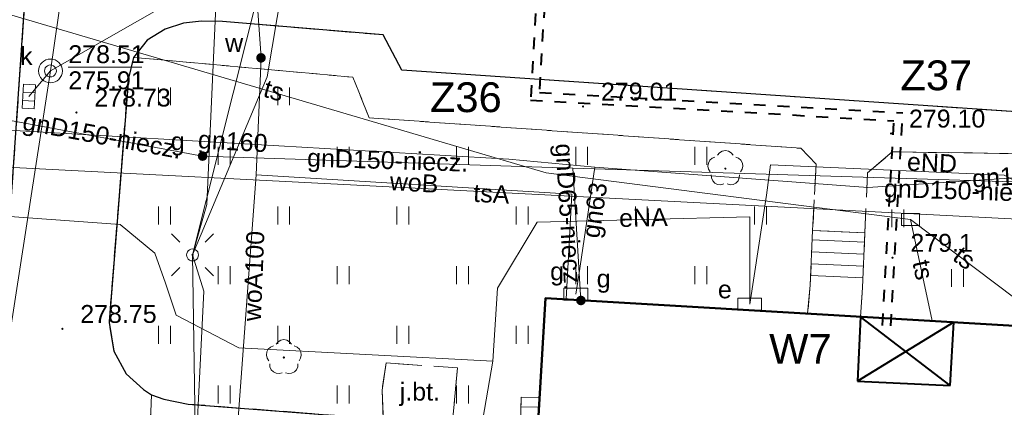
# Model space of a CAD drawing. Extents: x 0 to 6568752, y 0 to 5584302.
# Tile 42 of 74: x 6568524 to 6568565, y 5583961 to 5583977. Entities that reach past the tile are written whole.
import ezdxf
from ezdxf.enums import TextEntityAlignment as Align

# ---------------------------------------------------------------- set-up
doc = ezdxf.new("R2010")
doc.units = 0
doc.header["$PDSIZE"] = 0.75
for name, pattern in [('DUL', [1, 0.5, -0.5]), ('GAK', [3.5, 2, -0.7, 0.1, -0.7]), ('PRZER2-1', [1.5, 1, -0.5]), ('PRZER3-1', [2, 1.5, -0.5])]:
    doc.linetypes.add(name, pattern=pattern)
doc.layers.get('0').update_dxf_attribs({"linetype": 'CONTINUOUS'})
doc.layers.get('Defpoints').update_dxf_attribs({"linetype": 'CONTINUOUS'})
for name, color, linetype, lineweight in [('alarm', 51, 'CONTINUOUS', 50), ('EGBS', 7, 'CONTINUOUS', 18), ('EGBU', 7, 'CONTINUOUS', 50), ('GUPPRZ_O', 7, 'CONTINUOUS', 18), ('OTKC', 7, 'CONTINUOUS', 18), ('OTKJ', 7, 'CONTINUOUS', 18), ('OTKJ_O', 7, 'CONTINUOUS', 18), ('OTKK', 7, 'CONTINUOUS', 25), ('OTRN', 7, 'CONTINUOUS', 13), ('OTRN_O', 7, 'CONTINUOUS', 13), ('OTRS', 7, 'CONTINUOUS', 13), ('OTRS_O', 7, 'CONTINUOUS', 13), ('OTZT', 7, 'CONTINUOUS', 18), ('ramka sekcji', 7, 'CONTINUOUS', 18), ('siec', 7, 'GAK', 70), ('SUEO', 7, 'CONTINUOUS', 18), ('SUPK', 7, 'CONTINUOUS', 18), ('SUPW', 7, 'CONTINUOUS', 18), ('SUPW_O', 7, 'CONTINUOUS', 18)]:
    doc.layers.add(name, color=color, linetype=linetype, lineweight=lineweight)
for name, color, linetype, lineweight, true_color in [('OTZL', 7, 'CONTINUOUS', 18, 0x008000), ('SUEP', 1, 'CONTINUOUS', 18, 0xff0000), ('SUEP_O', 1, 'CONTINUOUS', 18, 0xff0000), ('SUES', 1, 'CONTINUOUS', 18, 0xff0000), ('SUES_O', 1, 'CONTINUOUS', 18, 0xff0000), ('SUGP', 7, 'CONTINUOUS', 18, 0xbfbf00), ('SUGP_O', 7, 'CONTINUOUS', 18, 0xbfbf00), ('SUGS', 7, 'CONTINUOUS', 18, 0xbfbf00), ('SUGS_O', 7, 'CONTINUOUS', 18, 0xbfbf00), ('SUGU', 7, 'CONTINUOUS', 18, 0xbfbf00), ('SUGU_O', 7, 'CONTINUOUS', 18, 0xbfbf00), ('SUGW', 7, 'CONTINUOUS', 18, 0xbfbf00), ('SUGW_O', 7, 'CONTINUOUS', 18, 0xbfbf00), ('SUKK', 7, 'CONTINUOUS', 18, 0x803300), ('SUKP', 7, 'CONTINUOUS', 18, 0x803300), ('SUTP', 7, 'CONTINUOUS', 18, 0xff9100), ('SUTP_O', 7, 'CONTINUOUS', 18, 0xff9100), ('SUWP', 5, 'CONTINUOUS', 18, 0x0000ff), ('SUWP_O', 5, 'CONTINUOUS', 18, 0x0000ff), ('SUWW', 5, 'CONTINUOUS', 18, 0x0000ff), ('SUWW_O', 5, 'CONTINUOUS', 18, 0x0000ff)]:
    doc.layers.add(name, color=color, linetype=linetype, lineweight=lineweight, true_color=true_color)
doc.styles.add('Arial', font='arial.ttf')
doc.styles.add('GEO-INFO', font='arial.ttf')
doc.dimstyles.get("Standard").update_dxf_attribs({"dimtxt": 0.18, "dimasz": 0.18, "dimexe": 0.18, "dimexo": 0.0625, "dimgap": 0.09, "dimtad": 0, "dimtih": 1, "dimtoh": 1, "dimdec": 4, "dimzin": 0, "dimdsep": 46, "dimtxsty": 'Standard', "dimcen": 0.09, "dimadec": 0, "dimazin": 0, "dimtfac": 1, "dimtdec": 4, "dimtofl": 0, "dimtmove": 0, "dimatfit": 3, "dimfxl": 0, "dimtolj": 1, "dimtzin": 0, "dimarcsym": 0})

# ---------------------------------------------------------------- blocks, each defined once
blk = doc.blocks.new('D_GSPRDL1')
blk.add_hatch(color=0).paths.add_polyline_path([(0, -0.045), (0.013906, -0.042798), (0.02645, -0.036406), (0.036406, -0.02645), (0.042798, -0.013906), (0.045, 0), (0.042798, 0.013906), (0.036406, 0.02645), (0.02645, 0.036406), (0.013906, 0.042798), (0, 0.045), (-0.013906, 0.042798), (-0.02645, 0.036406), (-0.036406, 0.02645), (-0.042798, 0.013906), (-0.045, 0), (-0.042798, -0.013906), (-0.036406, -0.02645), (-0.02645, -0.036406), (-0.013906, -0.042798)])
at = {"color": 0}
for points in [[(-0.635969, -0.134326), (-0.70458, -0.024001), (-0.731429, 0.103115), (-0.713292, 0.231763), (-0.652348, 0.346501), (-0.55591, 0.433559), (-0.435555, 0.482485)], [(-0.324277, 0.563333), (-0.240553, 0.662679), (-0.127956, 0.727494), (0, 0.75), (0.127956, 0.727494), (0.240553, 0.662679), (0.324277, 0.563333)], [(0.435555, 0.482485), (0.55591, 0.433559), (0.652348, 0.346501), (0.713292, 0.231763), (0.731429, 0.103115), (0.70458, -0.024001), (0.635969, -0.134326)], [(-0.068773, -0.646351), (-0.194901, -0.677512), (-0.324092, -0.663766), (-0.440839, -0.606763), (-0.531129, -0.513345), (-0.584125, -0.394725), (-0.593465, -0.265141)], [(0.593465, -0.265141), (0.584125, -0.394725), (0.531129, -0.513345), (0.440839, -0.606763), (0.324092, -0.663766), (0.194901, -0.677512), (0.068773, -0.646351)]]:
    blk.add_lwpolyline(points, dxfattribs=at)
blk = doc.blocks.new('D_GSPWPS1')
blk.add_hatch(color=0).paths.add_polyline_path([(-0.045, 0), (-0.043467, -0.011647), (-0.038971, -0.0225), (-0.03182, -0.03182), (-0.0225, -0.038971), (-0.011647, -0.043467), (0, -0.045), (0.011647, -0.043467), (0.0225, -0.038971), (0.03182, -0.03182), (0.038971, -0.0225), (0.043467, -0.011647), (0.045, 0), (0.043467, 0.011647), (0.038971, 0.0225), (0.03182, 0.03182), (0.0225, 0.038971), (0.011647, 0.043467), (0, 0.045), (-0.011647, 0.043467), (-0.0225, 0.038971), (-0.03182, 0.03182), (-0.038971, 0.0225), (-0.043467, 0.011647)])
blk = doc.blocks.new('D_GSPWPN1')
blk.add_hatch(color=0).paths.add_polyline_path([(-0.045, 0), (-0.043467, -0.011647), (-0.038971, -0.0225), (-0.03182, -0.03182), (-0.0225, -0.038971), (-0.011647, -0.043467), (0, -0.045), (0.011647, -0.043467), (0.0225, -0.038971), (0.03182, -0.03182), (0.038971, -0.0225), (0.043467, -0.011647), (0.045, 0), (0.043467, 0.011647), (0.038971, 0.0225), (0.03182, 0.03182), (0.0225, 0.038971), (0.011647, 0.043467), (0, 0.045), (-0.011647, 0.043467), (-0.0225, 0.038971), (-0.03182, 0.03182), (-0.038971, 0.0225), (-0.043467, 0.011647)])
blk = doc.blocks.new('D_GUPIKP1_3')
at = {"color": 0}
blk.add_lwpolyline([(0.375, -0.25), (-0.375, -0.25), (-0.375, 0.25), (0.375, 0.25)], close=True, dxfattribs=at)
blk = doc.blocks.new('D_GUPWZA1')
blk.add_hatch(color=0).paths.add_polyline_path([(-0.2, 0), (-0.193185, -0.051764), (-0.173205, -0.1), (-0.141421, -0.141421), (-0.1, -0.173205), (-0.051764, -0.193185), (0, -0.2), (0.051764, -0.193185), (0.1, -0.173205), (0.141421, -0.141421), (0.173205, -0.1), (0.193185, -0.051764), (0.2, 0), (0.193185, 0.051764), (0.173205, 0.1), (0.141421, 0.141421), (0.1, 0.173205), (0.051764, 0.193185), (0, 0.2), (-0.051764, 0.193185), (-0.1, 0.173205), (-0.141421, 0.141421), (-0.173205, 0.1), (-0.193185, 0.051764)])
blk = doc.blocks.new('D_GUPESE1')
at = {"color": 0}
blk.add_lwpolyline([(-0.5, -0.25), (-0.5, 0.25), (0.5, 0.25), (0.5, -0.25)], close=True, dxfattribs=at)
blk = doc.blocks.new('D_GUPIWZ1_1')
at = {"color": 0}
blk.add_lwpolyline([(0, 0.25), (0.064705, 0.241481), (0.125, 0.216506), (0.176777, 0.176777), (0.216506, 0.125), (0.241481, 0.064705), (0.25, 0), (0.241481, -0.064705), (0.216506, -0.125), (0.176777, -0.176777), (0.125, -0.216506), (0.064705, -0.241481), (0, -0.25), (-0.064705, -0.241481), (-0.125, -0.216506), (-0.176777, -0.176777), (-0.216506, -0.125), (-0.241481, -0.064705), (-0.25, 0), (-0.241481, 0.064705), (-0.216506, 0.125), (-0.176777, 0.176777), (-0.125, 0.216506), (-0.064705, 0.241481)], close=True, dxfattribs=at)
blk = doc.blocks.new('D_GUPKKS1')
at = {"color": 0}
blk.add_lwpolyline([(0.5, -0.25), (-0.5, -0.25), (-0.5, 0.25), (0.5, 0.25)], close=True, dxfattribs=at)
for points in [[(-0.175, -0.25), (-0.175, 0.25)], [(0.175, -0.25), (0.175, 0.25)]]:
    blk.add_lwpolyline(points, dxfattribs=at)
blk = doc.blocks.new('D_GUPGSG1')
at = {"color": 0}
blk.add_lwpolyline([(-0.5, -0.25), (-0.5, 0.25), (0.5, 0.25), (0.5, -0.25)], close=True, dxfattribs=at)
blk = doc.blocks.new('D_GUPGZA1')
blk.add_hatch(color=0).paths.add_polyline_path([(-0.2, 0), (-0.193185, -0.051764), (-0.173205, -0.1), (-0.141421, -0.141421), (-0.1, -0.173205), (-0.051764, -0.193185), (0, -0.2), (0.051764, -0.193185), (0.1, -0.173205), (0.141421, -0.141421), (0.173205, -0.1), (0.193185, -0.051764), (0.2, 0), (0.193185, 0.051764), (0.173205, 0.1), (0.141421, 0.141421), (0.1, 0.173205), (0.051764, 0.193185), (0, 0.2), (-0.051764, 0.193185), (-0.1, 0.173205), (-0.141421, 0.141421), (-0.173205, 0.1), (-0.193185, 0.051764)])
blk = doc.blocks.new('D_GUPGUT1')
blk.add_hatch(color=0).paths.add_polyline_path([(-0.2, 0), (-0.193185, -0.051764), (-0.173205, -0.1), (-0.141421, -0.141421), (-0.1, -0.173205), (-0.051764, -0.193185), (0, -0.2), (0.051764, -0.193185), (0.1, -0.173205), (0.141421, -0.141421), (0.173205, -0.1), (0.193185, -0.051764), (0.2, 0), (0.193185, 0.051764), (0.173205, 0.1), (0.141421, 0.141421), (0.1, 0.173205), (0.051764, 0.193185), (0, 0.2), (-0.051764, 0.193185), (-0.1, 0.173205), (-0.141421, 0.141421), (-0.173205, 0.1), (-0.193185, 0.051764)])
blk = doc.blocks.new('D_GUPELA2')
blk.add_hatch(color=0).paths.add_polyline_path([(-0.001087, 0.044987), (0.011881, 0.043403), (0.021281, 0.03965), (0.030065, 0.033482), (0.038133, 0.023893), (0.043117, 0.012881), (0.044986, 0.001113), (0.044323, -0.007777), (0.040557, -0.019497), (0.033417, -0.030138), (0.024849, -0.037517), (0.013788, -0.042836), (0.002013, -0.044955), (-0.00982, -0.043916), (-0.020466, -0.040077), (-0.029541, -0.033946), (-0.036867, -0.025804), (-0.04187, -0.01649), (-0.04461, -0.005909), (-0.044532, 0.006476), (-0.041285, 0.017903), (-0.034764, 0.028574), (-0.024479, 0.03776), (-0.013449, 0.042943)])
at = {"color": 0}
for points in [[(-0.883883, 0.883883), (-0.53033, 0.53033)], [(0.883883, 0.883883), (0.53033, 0.53033)], [(-0.883883, -0.883883), (-0.53033, -0.53033)], [(0.883883, -0.883883), (0.53033, -0.53033)]]:
    blk.add_lwpolyline(points, dxfattribs=at)
blk = doc.blocks.new('D_GUPELA1')
at = {"color": 0}
blk.add_lwpolyline([(0, 0.25), (0.064705, 0.241481), (0.125, 0.216506), (0.176777, 0.176777), (0.216506, 0.125), (0.241481, 0.064705), (0.25, 0), (0.241481, -0.064705), (0.216506, -0.125), (0.176777, -0.176777), (0.125, -0.216506), (0.064705, -0.241481), (0, -0.25), (-0.064705, -0.241481), (-0.125, -0.216506), (-0.176777, -0.176777), (-0.216506, -0.125), (-0.241481, -0.064705), (-0.25, 0), (-0.241481, 0.064705), (-0.216506, 0.125), (-0.176777, 0.176777), (-0.125, 0.216506), (-0.064705, 0.241481)], close=True, dxfattribs=at)
blk = doc.blocks.new('D_GSSUTR1')
at = {"color": 0}
for points in [[(-0.25666, 0.36165), (-0.25666, -0.38835)], [(0.24334, -0.38835), (0.24334, 0.36165)]]:
    blk.add_lwpolyline(points, dxfattribs=at)
blk = doc.blocks.new('*D45')
at = {"layer": 'Defpoints', "color": 0}
for p in [(6568647.5, 5584150), (6568650, 5584150), (0, 0)]:
    blk.add_point(p, dxfattribs=at)
at = {"layer": 'ramka sekcji', "color": 0, "lineweight": -2}
blk.add_line((6568649.938, 5584150), (6568647.5, 5584150), dxfattribs=at)
at = {"layer": 'ramka sekcji', "color": 0, "insert": (6568644.106, 5584150), "char_height": 0.75, "attachment_point": 5, "style": 'GEO-INFO'}
blk.add_mtext('\\A1;5584150.0000', dxfattribs=at)
blk = doc.blocks.new('*D46')
at = {"layer": 'Defpoints', "color": 0}
for p in [(6568650, 5584152.5), (6568650, 5584150), (0, 0)]:
    blk.add_point(p, dxfattribs=at)
at = {"layer": 'ramka sekcji', "color": 0, "lineweight": -2}
blk.add_line((6568650, 5584150.062), (6568650, 5584152.5), dxfattribs=at)
at = {"layer": 'ramka sekcji', "color": 0, "insert": (6568650, 5584155.896), "char_height": 0.75, "attachment_point": 5, "rotation": 90, "style": 'GEO-INFO'}
blk.add_mtext('\\A1;6568650.0000', dxfattribs=at)

msp = doc.modelspace()

# ---------------------------------------------------------------- linework, layer by layer
at = {"layer": 'EGBS', "linetype": 'Continuous', "lineweight": 18, "elevation": 10.18}
for points in [[(6568559.16, 5583968.28), (6568556.97, 5583968.39), (6568556.87, 5583966.09), (6568556.75822, 5583964.90199), (6568558.97909, 5583964.77102), (6568559.06, 5583965.99)], [(6568545.51892, 5583961.38866), (6568544.74, 5583961.39), (6568544.71, 5583960.1), (6568545.43808, 5583960.04889)]]:
    msp.add_lwpolyline(points, close=True, dxfattribs=at)
for points in [[(6568556.95258, 5583967.98929), (6568559.14315, 5583967.89405)], [(6568556.93086, 5583967.48976), (6568559.12133, 5583967.39453)], [(6568556.90914, 5583966.99024), (6568559.09952, 5583966.895)], [(6568556.88742, 5583966.49071), (6568559.07771, 5583966.39548)], [(6568544.73081, 5583960.99493), (6568545.49409, 5583960.97718)]]:
    msp.add_lwpolyline(points, dxfattribs=at)
at = {"layer": 'EGBU', "linetype": 'Continuous', "lineweight": 50, "elevation": 10.18}
msp.add_lwpolyline([(6568545.09, 5583954.28), (6568545.77, 5583965.55), (6568565.44, 5583964.39), (6568565.61, 5583967.09), (6568582.7404, 5583965.97019), (6568581.98601, 5583954.66959), (6568564.8, 5583955.73), (6568564.58, 5583952.93)], close=True, dxfattribs=at)
at = {"layer": 'GUPPRZ_O', "linetype": 'Continuous', "lineweight": 13, "elevation": 10.8, "flags": 128}
msp.add_lwpolyline([(6568525.7495, 5583975.22723), (6568528.8295, 5583975.22723)], dxfattribs=at)
at = {"layer": 'OTKC', "linetype": 'PRZER2-1', "lineweight": 18, "elevation": 10.18}
for points in [[(6568524.46, 5583985.77), (6568522.99, 5583964.31)], [(6568566.67, 5583971.59), (6568560.31, 5583971.68), (6568559.27, 5583970.8), (6568559.16, 5583968.28), (6568556.97, 5583968.39), (6568557.12, 5583971.17), (6568556.48, 5583971.83), (6568538.37, 5583973.11), (6568537.68, 5583974.81), (6568528.49, 5583975.64), (6568529.05, 5583976.36), (6568529.81, 5583976.83), (6568530.58, 5583977.07), (6568531.33, 5583977.16), (6568532.22, 5583977.15), (6568538.95, 5583976.58), (6568539.74, 5583975.11), (6568565.52, 5583973.36)]]:
    msp.add_lwpolyline(points, dxfattribs=at)
at = {"layer": 'OTKJ', "linetype": 'PRZER3-1', "lineweight": 18, "elevation": 10.18}
for points in [[(6568522.99, 5583964.31), (6568524.46, 5583985.77)], [(6568565.52, 5583973.36), (6568539.74, 5583975.11), (6568538.95, 5583976.58), (6568532.22, 5583977.15), (6568531.33, 5583977.16), (6568530.58, 5583977.07), (6568529.81, 5583976.83), (6568529.05, 5583976.36), (6568528.49, 5583975.64), (6568528.27, 5583974.77), (6568527.46, 5583964.52), (6568527.66, 5583963.33), (6568528.18, 5583962.38), (6568528.9, 5583961.72), (6568529.24, 5583961.49), (6568529, 5583955.4)]]:
    msp.add_lwpolyline(points, dxfattribs=at)
for points in [[(6568541.85, 5583960.25), (6568538.96, 5583960.48), (6568538.91, 5583961.69), (6568539.08, 5583962.83), (6568542.08, 5583962.63)], [(6568529.24, 5583961.49), (6568529.76, 5583961.31), (6568530.77, 5583961.11), (6568538.96, 5583960.48), (6568541.85, 5583960.25), (6568544.6, 5583960.02), (6568544.14, 5583954.48), (6568530.02, 5583955.43), (6568529, 5583955.4)]]:
    msp.add_lwpolyline(points, close=True, dxfattribs=at)
at = {"layer": 'OTKK', "linetype": 'Continuous', "lineweight": 25, "elevation": 10.18}
msp.add_lwpolyline([(6568491.46, 5584022.01), (6568484.15, 5583957.94), (6568483.98, 5583956.41), (6568482.65, 5583944.47, 0.30093923), (6568486.4, 5583941.41), (6568490.8, 5583941.07), (6568504.52, 5583940.09), (6568516.6, 5583939.33), (6568518.1, 5583939.57), (6568519.45, 5583940.18), (6568520.51, 5583941.04), (6568521.12, 5583942.1), (6568521.54, 5583943.5), (6568521.72, 5583944.8), (6568522.35, 5583954.37), (6568522.99, 5583964.31), (6568524.46, 5583985.77), (6568525.11, 5583995.29), (6568526.69, 5584018.78, 0.3744978), (6568522.95, 5584024.16), (6568495.52, 5584025.94), (6568492.35, 5584024.29)], format="xyb", close=True, dxfattribs=at)
msp.add_lwpolyline([(6568595.31, 5583979.63, -0.27999722), (6568582.79, 5583973.27), (6568566.46, 5583974.42), (6568565.52, 5583973.36), (6568539.74, 5583975.11), (6568538.95, 5583976.58), (6568532.22, 5583977.15), (6568531.33, 5583977.16), (6568530.58, 5583977.07), (6568529.81, 5583976.83), (6568529.05, 5583976.36), (6568528.49, 5583975.64), (6568528.27, 5583974.77), (6568527.46, 5583964.52), (6568527.66, 5583963.33), (6568528.18, 5583962.38), (6568528.9, 5583961.72), (6568529.24, 5583961.49), (6568529.76, 5583961.31), (6568530.77, 5583961.11), (6568538.96, 5583960.48)], format="xyb", dxfattribs=at)
at = {"layer": 'OTZT', "color": 7, "linetype": 'PRZER2-1', "lineweight": 18, "elevation": 10.1}
msp.add_lwpolyline([(6568541.85, 5583960.25), (6568542.08, 5583962.63), (6568539.08, 5583962.83), (6568538.91, 5583961.69), (6568538.96, 5583960.48), (6568530.77, 5583961.11), (6568529.76, 5583961.31), (6568529.24, 5583961.49), (6568528.9, 5583961.72), (6568528.18, 5583962.38), (6568527.66, 5583963.33), (6568527.46, 5583964.52), (6568528.27, 5583974.77), (6568528.49, 5583975.64), (6568537.68, 5583974.81), (6568538.37, 5583973.11), (6568556.48, 5583971.83), (6568557.12, 5583971.17), (6568556.97, 5583968.39), (6568556.87, 5583966.09), (6568556.75822, 5583964.90199), (6568545.77, 5583965.55), (6568545.51892, 5583961.38866), (6568544.74, 5583961.39), (6568544.71, 5583960.1)], dxfattribs=at)
msp.add_lwpolyline([(6568558.97909, 5583964.77102), (6568559.06, 5583965.99), (6568559.16, 5583968.28), (6568559.27, 5583970.8), (6568560.31, 5583971.68), (6568566.67, 5583971.59), (6568567.49, 5583972.39), (6568571.26, 5583972.15), (6568572.13, 5583971.37), (6568572.03, 5583970.15), (6568571.92, 5583967.84), (6568571.83905, 5583966.68281), (6568565.61, 5583967.09), (6568565.44, 5583964.39)], close=True, dxfattribs=at)
at = {"layer": 'siec', "linetype": 'DUL', "lineweight": 40}
for p, q in [((6568548.20269, 5584021.73291), (6568545.51078, 5583974.17246)), ((6568547.83264, 5584021.4074), (6568545.14073, 5583973.84695)), ((6568545.51078, 5583974.17246), (6568560.75221, 5583973.3098)), ((6568545.14073, 5583973.84695), (6568560.38216, 5583972.98429)), ((6568560.24698, 5583964.3834), (6568560.75221, 5583973.3098)), ((6568559.89647, 5583964.40324), (6568560.38216, 5583972.98429))]:
    msp.add_line(p, q, dxfattribs=at)
at = {"layer": 'siec', "linetype": 'ByBlock', "lineweight": 40}
for p, q in [((6568558.97909, 5583964.77102), (6568558.84933, 5583962.068)), ((6568562.74127, 5583961.88117), (6568558.97909, 5583964.77102)), ((6568562.89807, 5583964.53991), (6568558.84933, 5583962.068)), ((6568562.74127, 5583961.88117), (6568562.89807, 5583964.53991)), ((6568558.84933, 5583962.068), (6568562.74127, 5583961.88117))]:
    msp.add_line(p, q, dxfattribs=at)
at = {"layer": 'SUEP', "linetype": 'Continuous', "lineweight": 18, "elevation": 10.14}
for points in [[(6568518.60907, 5583999.83648), (6568520.83, 5583998.76), (6568520.53, 5583995.13), (6568519.14, 5583980.7), (6568518.11, 5583969.92), (6568519.23, 5583969.26), (6568527.92, 5583968.64), (6568529.38, 5583967.43), (6568529.82, 5583966.17), (6568530.27, 5583964.83), (6568532.9, 5583963.46), (6568543.56, 5583962.91)], [(6568530.96, 5583967.36), (6568536.64, 5583989.93)], [(6568530.96, 5583967.36), (6568534.09, 5583974.82), (6568536.64, 5583989.93)], [(6568532.4686, 5583989.49906), (6568531.55446, 5583969.47191), (6568530.96, 5583967.36)], [(6568591.84922, 5583969.21782), (6568575.98316, 5583969.90643), (6568570.81136, 5583969.94369), (6568566.31514, 5583970.00686), (6568565.00212, 5583970.69899), (6568555.1968, 5583971.13268), (6568555.03505, 5583969.8715), (6568554.33, 5583965.29)], [(6568554.33, 5583965.29), (6568554.32982, 5583968.95434), (6568545.41193, 5583968.73941), (6568543.74753, 5583965.96775), (6568543.56, 5583962.91)], [(6568531.66554, 5583955.73526), (6568530.95105, 5583956.00208), (6568531.42819, 5583965.846), (6568530.96, 5583967.36)], [(6568542.18, 5583953.77), (6568541.04, 5583952.43), (6568531.18, 5583952.89), (6568530.96, 5583967.36)], [(6568543.56, 5583962.91), (6568542.58005, 5583957.23202)]]:
    msp.add_lwpolyline(points, dxfattribs=at)
at = {"layer": 'SUGP', "linetype": 'Continuous', "lineweight": 18, "elevation": 10.14}
for points in [[(6568602.39468, 5584009.15947), (6568602.19592, 5584004.63958), (6568600.41988, 5583984.84924), (6568599.64462, 5583977.80473), (6568583.04064, 5583969.40812), (6568577.55835, 5583969.78749), (6568570.80786, 5583970.25352), (6568546.90448, 5583971.0015), (6568531.38191, 5583971.50148), (6568522.94, 5583973.07), (6568520.02153, 5583972.78616), (6568522.94278, 5583992.41225), (6568523.67456, 5584007.01875), (6568524.53384, 5584030.89757), (6568524.62, 5584031.05), (6568524.24, 5584031.08), (6568523.37, 5584031.2)], [(6568521.06, 5583972.71), (6568544.23, 5583971.37), (6568547.84, 5583971.04)], [(6568546.90448, 5583971.0015), (6568547.25, 5583965.45)], [(6568547.84, 5583971.04), (6568547.16, 5583966.51)], [(6568547.84, 5583971.04), (6568559.29, 5583970.19), (6568570.95, 5583970.96)], [(6568547.16, 5583966.51), (6568547.04, 5583965.72)]]:
    msp.add_lwpolyline(points, dxfattribs=at)
at = {"layer": 'SUKP', "linetype": 'Continuous', "lineweight": 18, "elevation": 10.14}
for points in [[(6568522.02611, 5583955.92197), (6568524.9995, 5583975.07169), (6568527.01957, 5583989.00874), (6568528.08816, 5583997.69315), (6568529.79679, 5584009.44603), (6568556.63, 5584019.17)], [(6568535.85, 5583981.28), (6568524.9995, 5583975.07169)], [(6568524.09, 5583974), (6568524.9995, 5583975.07169)]]:
    msp.add_lwpolyline(points, dxfattribs=at)
at = {"layer": 'SUPK', "linetype": 'Continuous', "lineweight": 18, "elevation": 10.14}
msp.add_lwpolyline([(6568524.9995, 5583974.57169, -1), (6568524.9995, 5583975.57169, -1)], format="xyb", close=True, dxfattribs=at)
at = {"layer": 'SUTP', "linetype": 'Continuous', "lineweight": 18, "elevation": 10.14}
for points in [[(6568561.0718, 5583968.83921), (6568545.79635, 5583970.80353), (6568522.90668, 5583977.55011), (6568522.71509, 5584000.16941), (6568522.49483, 5584020.20214)], [(6568576.74575, 5584017.49696), (6568575.34911, 5583968.35514), (6568516.6359, 5583971.36883)], [(6568561.0718, 5583968.83921), (6568561.97818, 5583964.59415)], [(6568561.0718, 5583968.83921), (6568565.51, 5583965.50169)]]:
    msp.add_lwpolyline(points, dxfattribs=at)
at = {"layer": 'SUWP', "linetype": 'Continuous', "lineweight": 18, "elevation": 10.14}
for points in [[(6568533.83236, 5583975.62074), (6568533.16408, 5583985.03832), (6568559.28195, 5583983.59964), (6568580.30141, 5584003.86768)], [(6568532.26, 5583952.21), (6568533.63336, 5583970.7138), (6568533.83236, 5583975.62074)], [(6568533.63336, 5583970.7138), (6568546.86833, 5583969.91311), (6568546.63226, 5583965.49915)]]:
    msp.add_lwpolyline(points, dxfattribs=at)

# ---------------------------------------------------------------- block references
at = {"layer": 'OTRN', "linetype": 'Continuous', "lineweight": 13}
msp.add_blockref('D_GSPWPN1', (6568560.32, 5583967.24, 10.08), dxfattribs=at)
at = {"layer": 'OTRS', "linetype": 'Continuous', "lineweight": 13}
for p in [(6568526.09, 5583973.33, 10.08), (6568547.34, 5583973.58, 10.08), (6568560.26, 5583972.45, 10.08), (6568525.5, 5583964.26, 10.08)]:
    msp.add_blockref('D_GSPWPS1', p, dxfattribs=at)
at = {"layer": 'OTZL', "linetype": 'Continuous', "lineweight": 18}
for p in [(6568553.31, 5583970.98, 10.12), (6568534.79, 5583963.06, 10.12)]:
    msp.add_blockref('D_GSPRDL1', p, dxfattribs=at)
at = {"layer": 'OTZT', "color": 7, "linetype": 'Continuous', "lineweight": 18}
for p in [(6568529.79, 5583974.02307, 10.1), (6568534.79, 5583974.02307, 10.1), (6568532.29, 5583971.52307, 10.1), (6568537.29, 5583971.52307, 10.1), (6568542.29, 5583971.52307, 10.1), (6568547.29, 5583971.52307, 10.1), (6568552.29, 5583971.52307, 10.1), (6568529.79, 5583969.02307, 10.1), (6568534.79, 5583969.02307, 10.1), (6568539.79, 5583969.02307, 10.1), (6568544.79, 5583969.02307, 10.1), (6568549.79, 5583969.02307, 10.1), (6568554.79, 5583969.02307, 10.1), (6568560.55454, 5583968.9075, 10.1), (6568532.29, 5583966.52307, 10.1), (6568537.29, 5583966.52307, 10.1), (6568542.29, 5583966.52307, 10.1), (6568547.29, 5583966.52307, 10.1), (6568552.29, 5583966.52307, 10.1), (6568563.05454, 5583966.4075, 10.1), (6568529.79, 5583964.02307, 10.1), (6568534.79, 5583964.02307, 10.1), (6568539.79, 5583964.02307, 10.1), (6568544.79, 5583964.02307, 10.1), (6568532.29, 5583961.52307, 10.1), (6568537.29, 5583961.52307, 10.1), (6568542.29, 5583961.52307, 10.1)]:
    msp.add_blockref('D_GSSUTR1', p, dxfattribs=at)
at = {"layer": 'SUEO', "linetype": 'Continuous', "lineweight": 18}
for name, p in [('D_GUPELA2', (6568530.96, 5583967.36, 10.15)), ('D_GUPELA1', (6568530.96, 5583967.36, 10.16))]:
    msp.add_blockref(name, p, dxfattribs=at)
at = {"layer": 'SUES', "linetype": 'Continuous', "lineweight": 18}
msp.add_blockref('D_GUPESE1', (6568554.33, 5583965.29, 10.16), dxfattribs=at)
at = {"layer": 'SUGS', "linetype": 'Continuous', "lineweight": 18}
msp.add_blockref('D_GUPGSG1', (6568547.04, 5583965.72, 10.16), dxfattribs=at)
at = {"layer": 'SUGU', "linetype": 'Continuous', "lineweight": 18}
msp.add_blockref('D_GUPGUT1', (6568531.38191, 5583971.50148, 10.16), dxfattribs=at)
at = {"layer": 'SUGW', "linetype": 'Continuous', "lineweight": 18}
msp.add_blockref('D_GUPGZA1', (6568547.25, 5583965.45, 10.16), dxfattribs=at)
at = {"layer": 'SUKK', "linetype": 'Continuous', "lineweight": 18, "rotation": 86.71915893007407}
msp.add_blockref('D_GUPKKS1', (6568524.09, 5583974, 10.16), dxfattribs=at)
at = {"layer": 'SUPK', "linetype": 'Continuous', "lineweight": 18}
msp.add_blockref('D_GUPIKP1_3', (6568561.0718, 5583968.83921, 10.16), dxfattribs=at)
at = {"layer": 'SUPW', "linetype": 'Continuous', "lineweight": 18}
msp.add_blockref('D_GUPIWZ1_1', (6568524.9995, 5583975.07169, 10.18), dxfattribs=at)
at = {"layer": 'SUWW', "linetype": 'Continuous', "lineweight": 18}
msp.add_blockref('D_GUPWZA1', (6568533.83236, 5583975.62074, 10.16), dxfattribs=at)

# ---------------------------------------------------------------- texts
at = {"layer": 'alarm', "color": 0, "linetype": 'Continuous', "lineweight": 30, "style": 'GEO-INFO'}
for s, p in [('Z37', (6568562.1579, 5583974.8884, 0.62)), ('Z36', (6568542.42447, 5583973.97124, 0.62)), ('W7', (6568556.45579, 5583963.42146, 0.62))]:
    msp.add_text(s, height=1.25, dxfattribs=at).set_placement(p, align=Align.MIDDLE)
at = {"layer": 'GUPPRZ_O', "linetype": 'Continuous', "lineweight": 0, "style": 'Arial'}
for s, p in [('278.51', (6568525.7495, 5583975.39973, 10.8)), ('275.91', (6568525.7495, 5583974.30473, 10.8))]:
    msp.add_text(s, height=0.75, dxfattribs=at).set_placement(p)
at = {"layer": 'OTKJ_O', "linetype": 'Continuous', "lineweight": 0, "style": 'Arial'}
msp.add_text('j.bt.', height=0.75, dxfattribs=at).set_placement((6568540.495, 5583961.25327, 10.8), align=Align.CENTER)
at = {"layer": 'OTRN_O', "linetype": 'Continuous', "lineweight": 0, "style": 'Arial'}
msp.add_text('279.1', height=0.75, dxfattribs=at).set_placement((6568561.07, 5583967.49, 10.8))
at = {"layer": 'OTRS_O', "linetype": 'Continuous', "lineweight": 0, "style": 'Arial'}
for s, p in [('279.01', (6568548.09, 5583973.83, 10.8)), ('278.73', (6568526.84, 5583973.58, 10.8)), ('279.10', (6568561.01, 5583972.7, 10.8)), ('278.75', (6568526.25, 5583964.51, 10.8))]:
    msp.add_text(s, height=0.75, dxfattribs=at).set_placement(p)
at = {"layer": 'SUEP_O', "linetype": 'Continuous', "lineweight": 0, "style": 'Arial'}
for s, rotation, p in [('eND', 357.467473, (6568561.96227, 5583970.85598, 10.8)), ('eNA', 1.38059, (6568549.87794, 5583968.55348, 10.8))]:
    msp.add_text(s, height=0.75, rotation=rotation, dxfattribs=at).set_placement(p, align=Align.CENTER)
at = {"layer": 'SUES_O', "linetype": 'Continuous', "lineweight": 0, "style": 'Arial'}
msp.add_text('e', height=0.75, dxfattribs=at).set_placement((6568553.58, 5583965.54, 10.8), align=Align.RIGHT)
at = {"layer": 'SUGP_O', "linetype": 'Continuous', "lineweight": 0, "style": 'Arial'}
for s, rotation, p in [('gnD150-niecz.', 349.474396, (6568527.10735, 5583971.9972, 10.8)), ('gn160', 356.690077, (6568532.62806, 5583971.74701, 10.8)), ('gnD150-niecz.', 358.155157, (6568539.13375, 5583970.95817, 10.8)), ('gnD65-niecz.', 273.561408, (6568546.36796, 5583968.93145, 10.8)), ('gn160', 3.778177, (6568565.13934, 5583970.28216, 10.8)), ('gnD150-niecz.', 358.207687, (6568563.33003, 5583969.68168, 10.8)), ('gn63', 81.463055, (6568548.18947, 5583969.18131, 10.8))]:
    msp.add_text(s, height=0.75, rotation=rotation, dxfattribs=at).set_placement(p, align=Align.CENTER)
at = {"layer": 'SUGS_O', "linetype": 'Continuous', "lineweight": 0, "style": 'Arial'}
msp.add_text('g', height=0.75, dxfattribs=at).set_placement((6568546.54163, 5583966.29865, 10.8), align=Align.RIGHT)
at = {"layer": 'SUGU_O', "linetype": 'Continuous', "lineweight": 0, "style": 'Arial'}
msp.add_text('g', height=0.75, dxfattribs=at).set_placement((6568530.63191, 5583971.75148, 10.8), align=Align.RIGHT)
at = {"layer": 'SUGW_O', "linetype": 'Continuous', "lineweight": 0, "style": 'Arial'}
msp.add_text('g', height=0.75, dxfattribs=at).set_placement((6568548.4955, 5583965.99594, 10.8), align=Align.RIGHT)
at = {"layer": 'SUPW_O', "linetype": 'Continuous', "lineweight": 0, "style": 'Arial'}
msp.add_text('k', height=0.75, dxfattribs=at).set_placement((6568524.2495, 5583975.32169, 10.8), align=Align.RIGHT)
at = {"layer": 'SUTP_O', "linetype": 'Continuous', "lineweight": 0, "style": 'Arial'}
for s, rotation, p in [('ts', 343.57745, (6568534.26854, 5583973.89531, 10.8)), ('tsA', 357.061643, (6568543.47856, 5583969.54962, 10.8)), ('ts', 323.056893, (6568563.11451, 5583966.93589, 10.8)), ('ts', 282.052495, (6568561.23798, 5583966.6554, 10.8))]:
    msp.add_text(s, height=0.75, rotation=rotation, dxfattribs=at).set_placement(p, align=Align.CENTER)
at = {"layer": 'SUWP_O', "linetype": 'Continuous', "lineweight": 0, "style": 'Arial'}
for s, rotation, p in [('woB', 356.537945, (6568540.23312, 5583970.02051, 10.8)), ('woA100', 87.677571, (6568533.89901, 5583966.45897, 10.8))]:
    msp.add_text(s, height=0.75, rotation=rotation, dxfattribs=at).set_placement(p, align=Align.CENTER)
at = {"layer": 'SUWW_O', "linetype": 'Continuous', "lineweight": 0, "style": 'Arial'}
msp.add_text('w', height=0.75, dxfattribs=at).set_placement((6568533.08236, 5583975.87074, 10.8), align=Align.RIGHT)

# ---------------------------------------------------------------- dimensions: what is measured, and where the dimension line sits
at = {"layer": 'ramka sekcji'}
for offset, dtype, picture, middle in [((0, 2.5), 1, '*D46', (6568650, 5584155.8956787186)), ((-2.5, 0), 0, '*D45', (6568644.1063676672, 5584150))]:
    dim = msp.add_ordinate_dim(feature_location=(6568650, 5584150), offset=offset, dtype=dtype, origin=(0, 0), dimstyle='Standard', override={"dimtxt": 0.75, "dimtxsty": 'GEO-INFO'}, dxfattribs=at)
    dim.commit()
    dim.dimension.update_dxf_attribs({"geometry": picture, "text_midpoint": middle})

doc.saveas('drawing.dxf')
